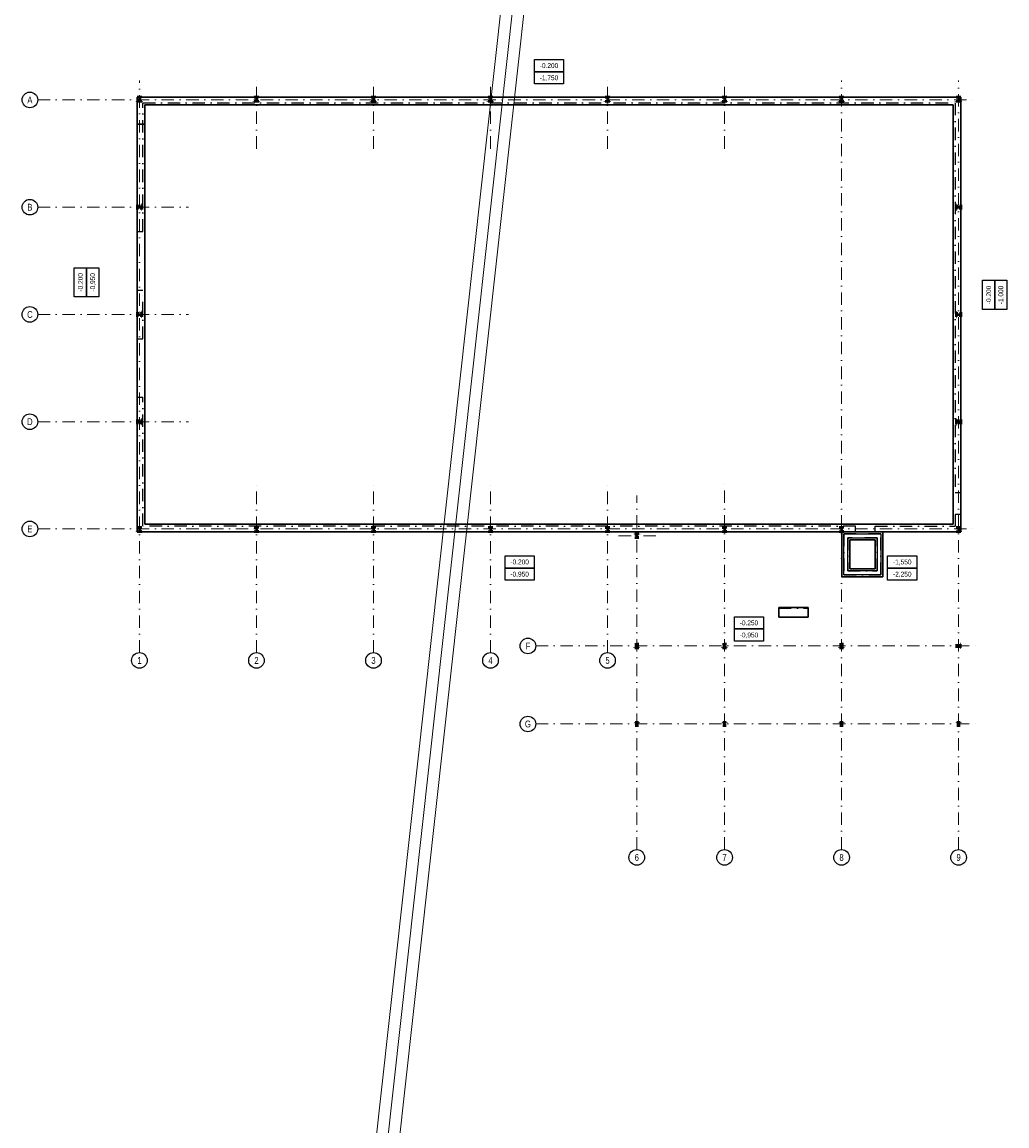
# Model space of a CAD drawing. Header units: millimetres. Extents: x -15255 to 382697, y -199968 to 116742.
# Tile 11 of 40: x 7039 to 57536, y -13213 to 43390. Entities that reach past the tile are written whole.
import ezdxf
from ezdxf.enums import TextEntityAlignment as Align

# ---------------------------------------------------------------- set-up
doc = ezdxf.new("R2010")
doc.units = ezdxf.units.MM
doc.header["$LTSCALE"] = 50
doc.linetypes.add('DASHDOT', pattern=[25.4, 12.7, -6.35, 0, -6.35])
for name, color, linetype, lineweight in [('CKKOTY_VYS', 3, 'Continuous', 25), ('CKRASTR', 1, 'DASHDOT', 18), ('CKRASTR_POPIS', 3, 'Continuous', 25), ('CKSTENY_NADROVINOU', 7, 'DASHDOT', 25), ('CSPROFILY_REZY', 4, 'Continuous', 50), ('OstKanDest', 32, '626B', 13), ('základy', 5, 'Continuous', 30)]:
    doc.layers.add(name, color=color, linetype=linetype, lineweight=lineweight)
doc.styles.add('Arial', font='ARIAL.TTF', dxfattribs={"width": 0.8})
doc.linetypes.add('626B', pattern='A,5,-2,5,-5.5,[150,stn.shx,S=0.1,R=0,X=0,Y=0],-5.5,5,-2', length=30)

# ---------------------------------------------------------------- blocks, each defined once
blk = doc.blocks.new('CK_S_EXT_HEAHEA240')
for p, q in [((-120, 115), (120, 115)), ((-120, 115), (-120, 103)), ((-120, 103), (-24.75, 103)), ((-3.75, -82), (-3.75, 82)), ((3.75, -82), (3.75, 82)), ((120, 103), (24.75, 103)), ((120, 115), (120, 103)), ((-120, -115), (-120, -103)), ((-120, -103), (-24.75, -103)), ((-120, -115), (120, -115)), ((120, -103), (24.75, -103)), ((120, -115), (120, -103))]:
    blk.add_line(p, q)
for centre, start, end in [((-24.75, 82), 0, 90), ((24.75, 82), 90, 180), ((-24.75, -82), 270, 0), ((24.75, -82), 180, 270)]:
    blk.add_arc(centre, 21, start, end)
blk = doc.blocks.new('CK_S_EXT_HEAHEA200')
for p, q in [((-100, 95), (100, 95)), ((-100, 95), (-100, 85)), ((-100, 85), (-21.25, 85)), ((-3.25, -67), (-3.25, 67)), ((3.25, -67), (3.25, 67)), ((100, 85), (21.25, 85)), ((100, 95), (100, 85)), ((-100, -95), (-100, -85)), ((-100, -85), (-21.25, -85)), ((-100, -95), (100, -95)), ((100, -85), (21.25, -85)), ((100, -95), (100, -85))]:
    blk.add_line(p, q)
for centre, start, end in [((-21.25, 67), 0, 90), ((21.25, 67), 90, 180), ((-21.25, -67), 270, 0), ((21.25, -67), 180, 270)]:
    blk.add_arc(centre, 18, start, end)
blk = doc.blocks.new('CK_S_EXT_HEAHEA180')
for p, q in [((-90, 85.5), (90, 85.5)), ((-90, 85.5), (-90, 76)), ((-90, 76), (-18, 76)), ((-3, -61), (-3, 61)), ((3, -61), (3, 61)), ((90, 76), (18, 76)), ((90, 85.5), (90, 76)), ((-90, -85.5), (-90, -76)), ((-90, -76), (-18, -76)), ((-90, -85.5), (90, -85.5)), ((90, -76), (18, -76)), ((90, -85.5), (90, -76))]:
    blk.add_line(p, q)
for centre, start, end in [((-18, 61), 0, 90), ((18, 61), 90, 180), ((-18, -61), 270, 0), ((18, -61), 180, 270)]:
    blk.add_arc(centre, 15, start, end)
blk = doc.blocks.new('AB2DFOUND_FOOT')
blk.add_lwpolyline([(-3, -2.5), (-3, 0), (3, 0), (3, -2.5), (-3, -2.5)])
blk = doc.blocks.new('AB2DFOUND_HEAD')
blk.add_lwpolyline([(-3, 0), (-3, 2.5), (3, 2.5), (3, 0), (-3, 0)])

msp = doc.modelspace()

# ---------------------------------------------------------------- linework, layer by layer
for points in [[(49177.1, 17147.8), (51077.1, 17147.8), (51077.1, 15047.8), (49177.1, 15047.8)], [(50877.1, 15247.8), (49377.1, 15247.8), (49377.1, 16947.8), (50877.1, 16947.8)]]:
    msp.add_lwpolyline(points, close=True)
at = {"layer": 'CKRASTR'}
for p, q in [((13057.1, 11056.3), (13057.1, 40397.8)), ((19057.1, 36897.8), (19057.1, 40397.8)), ((25057.1, 36897.8), (25057.1, 40397.8)), ((31057.1, 36897.8), (31057.1, 40397.8)), ((37057.1, 36897.8), (37057.1, 40397.8)), ((43057.1, 36897.8), (43057.1, 40397.8)), ((49057.1, 954), (49057.1, 40397.8)), ((55057.1, 954), (55057.1, 40397.8)), ((7838.8, 39397.8), (56057.1, 39397.8)), ((7838.8, 33897.8), (15564.1, 33897.8)), ((7838.8, 28397.8), (15564.1, 28397.8)), ((7838.8, 22897.8), (15564.1, 22897.8)), ((19057.1, 11056.3), (19057.1, 19897.8)), ((25057.1, 11056.3), (25057.1, 19897.8)), ((31057.1, 11056.3), (31057.1, 19897.8)), ((37057.1, 11056.3), (37057.1, 19897.8)), ((43057.1, 954), (43057.1, 19897.8)), ((38557.1, 954), (38557.1, 19105.2)), ((7838.8, 17397.8), (56057.1, 17397.8)), ((37627.2, 17047.8), (39623.3, 17047.8)), ((33375.1, 11397.8), (56057.1, 11397.8)), ((33375.1, 7397.8), (56057.1, 7397.8))]:
    msp.add_line(p, q, dxfattribs=at)
at = {"layer": 'CKRASTR_POPIS'}
for centre in [(7438.8, 39397.8), (7438.8, 33897.8), (7438.8, 28397.8), (7438.8, 22897.8), (7438.8, 17397.8), (32975.1, 11397.8), (13057.1, 10656.3), (19057.1, 10656.3), (25057.1, 10656.3), (31057.1, 10656.3), (37057.1, 10656.3), (32975.1, 7397.8), (38557.1, 554), (43057.1, 554), (49057.1, 554), (55057.1, 554)]:
    msp.add_circle(centre, 400, dxfattribs=at)
at = {"layer": 'CKSTENY_NADROVINOU'}
for p, q in [((13237.1, 39247.8), (54877.1, 39247.8)), ((13237.1, 32647.8), (13237.1, 39247.8)), ((54877.1, 39247.8), (54877.1, 19247.8)), ((12937.1, 32647.8), (13237.1, 32647.8)), ((12937.1, 29647.8), (13237.1, 29647.8)), ((13237.1, 27147.8), (13237.1, 29647.8)), ((12937.1, 27147.8), (13237.1, 27147.8)), ((12937.1, 24147.8), (13237.1, 24147.8)), ((13237.1, 17547.8), (13237.1, 24147.8)), ((55177.1, 19247.8), (54877.1, 19247.8)), ((55177.1, 18147.8), (54877.1, 18147.8)), ((54877.1, 18147.8), (54877.1, 17547.8)), ((49777.1, 17547.8), (13237.1, 17547.8)), ((49777.1, 17247.8), (49777.1, 17547.8)), ((50777.1, 17547.8), (54877.1, 17547.8)), ((50777.1, 17247.8), (50777.1, 17547.8)), ((49177.1, 17147.8), (49177.1, 15047.8)), ((51077.1, 17147.8), (49177.1, 17147.8)), ((50777.1, 17247.8), (49777.1, 17247.8)), ((51077.1, 15047.8), (51077.1, 17147.8)), ((49377.1, 16947.8), (49377.1, 15247.8)), ((50877.1, 16947.8), (49377.1, 16947.8)), ((50877.1, 15247.8), (50877.1, 16947.8)), ((49177.1, 15047.8), (51077.1, 15047.8)), ((49377.1, 15247.8), (50877.1, 15247.8)), ((45837.1, 13342.8), (47337.1, 13342.8))]:
    msp.add_line(p, q, dxfattribs=at)
at = {"layer": 'OstKanDest'}
for p, q in [((18432.6, -74929.1), (39624.1, 116741.5)), ((19029, -74995.1), (40220.5, 116675.6)), ((19625.4, -75061), (40816.9, 116609.6))]:
    msp.add_line(p, q, dxfattribs=at)
at = {"layer": 'základy'}
for p, q in [((12937.1, 17247.8), (12937.1, 39547.8)), ((12937.1, 39547.8), (55177.1, 39547.8)), ((12937.1, 39547.8), (12937.1, 39147.8)), ((13337.1, 17647.8), (13337.1, 39147.8)), ((13337.1, 39147.8), (54777.1, 39147.8)), ((54777.1, 39147.8), (54777.1, 17647.8)), ((55177.1, 39547.8), (55177.1, 17247.8)), ((13337.1, 38147.8), (12937.1, 38147.8)), ((13337.1, 17647.8), (54777.1, 17647.8)), ((12937.1, 17247.8), (55177.1, 17247.8)), ((49077.1, 17247.8), (49077.1, 14947.8)), ((51177.1, 14947.8), (51177.1, 17247.8)), ((49477.1, 16847.8), (49477.1, 15347.8)), ((50777.1, 16847.8), (49477.1, 16847.8)), ((50777.1, 15347.8), (50777.1, 16847.8)), ((49477.1, 15347.8), (50777.1, 15347.8)), ((49077.1, 14947.8), (51177.1, 14947.8)), ((45837.1, 12872.8), (45837.1, 13372.8)), ((47337.1, 13372.8), (45837.1, 13372.8)), ((47337.1, 12872.8), (47337.1, 13372.8)), ((45837.1, 12872.8), (47337.1, 12872.8))]:
    msp.add_line(p, q, dxfattribs=at)

# ---------------------------------------------------------------- block references
at = {"layer": 'CKKOTY_VYS'}
ref = msp.add_blockref('AB2DFOUND_HEAD', (34057.1, 40846.9), dxfattribs=dict(at, xscale=250, yscale=250, zscale=250))
ref.add_attrib('HEIGHT', '-0.200', dxfattribs={"height": 250, "width": 0.8}).set_placement((34057.1, 41159.4), align=Align.MIDDLE_CENTER)
ref = msp.add_blockref('AB2DFOUND_FOOT', (34057.1, 40846.9), dxfattribs=dict(at, xscale=250, yscale=250, zscale=250))
ref.add_attrib('HEIGHT', '-1,750', dxfattribs={"height": 250, "width": 0.8}).set_placement((34057.1, 40534.4), align=Align.MIDDLE_CENTER)
ref = msp.add_blockref('AB2DFOUND_HEAD', (10341.2, 30044.5), dxfattribs=dict(at, xscale=250, yscale=250, zscale=250, rotation=90))
ref.add_attrib('HEIGHT', '-0.200', dxfattribs={"height": 250, "rotation": 90, "width": 0.8}).set_placement((10028.7, 30044.5), align=Align.MIDDLE_CENTER)
ref = msp.add_blockref('AB2DFOUND_FOOT', (10341.2, 30044.5), dxfattribs=dict(at, xscale=250, yscale=250, zscale=250, rotation=90))
ref.add_attrib('HEIGHT', '-0,950', dxfattribs={"height": 250, "rotation": 90, "width": 0.8}).set_placement((10653.7, 30044.5), align=Align.MIDDLE_CENTER)
ref = msp.add_blockref('AB2DFOUND_HEAD', (56911.1, 29397.8), dxfattribs=dict(at, xscale=250, yscale=250, zscale=250, rotation=90))
ref.add_attrib('HEIGHT', '-0.200', dxfattribs={"height": 250, "rotation": 90, "width": 0.8}).set_placement((56598.6, 29397.8), align=Align.MIDDLE_CENTER)
ref = msp.add_blockref('AB2DFOUND_FOOT', (56911.1, 29397.8), dxfattribs=dict(at, xscale=250, yscale=250, zscale=250, rotation=90))
ref.add_attrib('HEIGHT', '-1.000', dxfattribs={"height": 250, "rotation": 90, "width": 0.8}).set_placement((57223.6, 29397.8), align=Align.MIDDLE_CENTER)
ref = msp.add_blockref('AB2DFOUND_HEAD', (32551.5, 15393.6), dxfattribs=dict(at, xscale=250, yscale=250, zscale=250))
ref.add_attrib('HEIGHT', '-0.200', dxfattribs={"height": 250, "width": 0.8}).set_placement((32551.5, 15706.1), align=Align.MIDDLE_CENTER)
ref = msp.add_blockref('AB2DFOUND_HEAD', (52170.2, 15393.6), dxfattribs=dict(at, xscale=250, yscale=250, zscale=250))
ref.add_attrib('HEIGHT', '-1,550', dxfattribs={"height": 250, "width": 0.8}).set_placement((52170.2, 15706.1), align=Align.MIDDLE_CENTER)
ref = msp.add_blockref('AB2DFOUND_FOOT', (32551.5, 15393.6), dxfattribs=dict(at, xscale=250, yscale=250, zscale=250))
ref.add_attrib('HEIGHT', '-0,950', dxfattribs={"height": 250, "width": 0.8}).set_placement((32551.5, 15081.1), align=Align.MIDDLE_CENTER)
ref = msp.add_blockref('AB2DFOUND_FOOT', (52170.2, 15393.6), dxfattribs=dict(at, xscale=250, yscale=250, zscale=250))
ref.add_attrib('HEIGHT', '-2,250', dxfattribs={"height": 250, "width": 0.8}).set_placement((52170.2, 15081.1), align=Align.MIDDLE_CENTER)
ref = msp.add_blockref('AB2DFOUND_HEAD', (44310.3, 12272.9), dxfattribs=dict(at, xscale=250, yscale=250, zscale=250))
ref.add_attrib('HEIGHT', '-0.250', dxfattribs={"height": 250, "width": 0.8}).set_placement((44310.3, 12585.4), align=Align.MIDDLE_CENTER)
ref = msp.add_blockref('AB2DFOUND_FOOT', (44310.3, 12272.9), dxfattribs=dict(at, xscale=250, yscale=250, zscale=250))
ref.add_attrib('HEIGHT', '-0,950', dxfattribs={"height": 250, "width": 0.8}).set_placement((44310.3, 11960.4), align=Align.MIDDLE_CENTER)
at = {"layer": 'CSPROFILY_REZY'}
for name, p, rotation in [('CK_S_EXT_HEAHEA240', (13057.1, 39432.8), 180), ('CK_S_EXT_HEAHEA240', (19057.1, 39432.8), 180), ('CK_S_EXT_HEAHEA240', (25057.1, 39432.8), 180), ('CK_S_EXT_HEAHEA240', (31057.1, 39432.8), 180), ('CK_S_EXT_HEAHEA240', (37057.1, 39432.8), 180), ('CK_S_EXT_HEAHEA240', (43057.1, 39432.8), 180), ('CK_S_EXT_HEAHEA240', (49057.1, 39432.8), 180), ('CK_S_EXT_HEAHEA240', (55057.1, 39432.8), 180), ('CK_S_EXT_HEAHEA240', (13057.1, 33897.8), 270), ('CK_S_EXT_HEAHEA240', (55057.1, 33897.8), 270), ('CK_S_EXT_HEAHEA240', (13057.1, 28397.8), 270), ('CK_S_EXT_HEAHEA240', (55057.1, 28397.8), 270), ('CK_S_EXT_HEAHEA240', (13057.1, 22897.8), 270), ('CK_S_EXT_HEAHEA240', (55057.1, 22897.8), 270), ('CK_S_EXT_HEAHEA240', (13057.1, 17362.8), 180), ('CK_S_EXT_HEAHEA240', (19057.1, 17362.8), 180), ('CK_S_EXT_HEAHEA240', (25057.1, 17362.8), 180), ('CK_S_EXT_HEAHEA240', (31057.1, 17362.8), 180), ('CK_S_EXT_HEAHEA240', (37057.1, 17362.8), 180), ('CK_S_EXT_HEAHEA240', (43057.1, 17362.8), 180), ('CK_S_EXT_HEAHEA240', (49057.1, 17362.8), 180), ('CK_S_EXT_HEAHEA240', (55057.1, 17362.8), 180), ('CK_S_EXT_HEAHEA200', (55057.1, 11397.8), 90)]:
    msp.add_blockref(name, p, dxfattribs=dict(at, rotation=rotation))
for name, p in [('CK_S_EXT_HEAHEA200', (38557.1, 17047.8)), ('CK_S_EXT_HEAHEA200', (38557.1, 11397.8)), ('CK_S_EXT_HEAHEA200', (43057.1, 11397.8)), ('CK_S_EXT_HEAHEA200', (49057.1, 11397.8)), ('CK_S_EXT_HEAHEA180', (38557.1, 7397.8)), ('CK_S_EXT_HEAHEA180', (43057.1, 7397.8)), ('CK_S_EXT_HEAHEA180', (49057.1, 7397.8)), ('CK_S_EXT_HEAHEA180', (55057.1, 7397.8))]:
    msp.add_blockref(name, p, dxfattribs=at)

# ---------------------------------------------------------------- texts
at = {"layer": 'CKRASTR_POPIS', "style": 'Arial', "width": 0.8}
for s, p in [('A', (7438.8, 39397.8)), ('B', (7438.8, 33897.8)), ('C', (7438.8, 28397.8)), ('D', (7438.8, 22897.8)), ('E', (7438.8, 17397.8)), ('F', (32975.1, 11397.8)), ('1', (13057.1, 10656.3)), ('2', (19057.1, 10656.3)), ('3', (25057.1, 10656.3)), ('4', (31057.1, 10656.3)), ('5', (37057.1, 10656.3)), ('G', (32975.1, 7397.8)), ('6', (38557.1, 554)), ('7', (43057.1, 554)), ('8', (49057.1, 554)), ('9', (55057.1, 554))]:
    msp.add_text(s, height=350, dxfattribs=at).set_placement(p, align=Align.MIDDLE)

doc.saveas('drawing.dxf')
